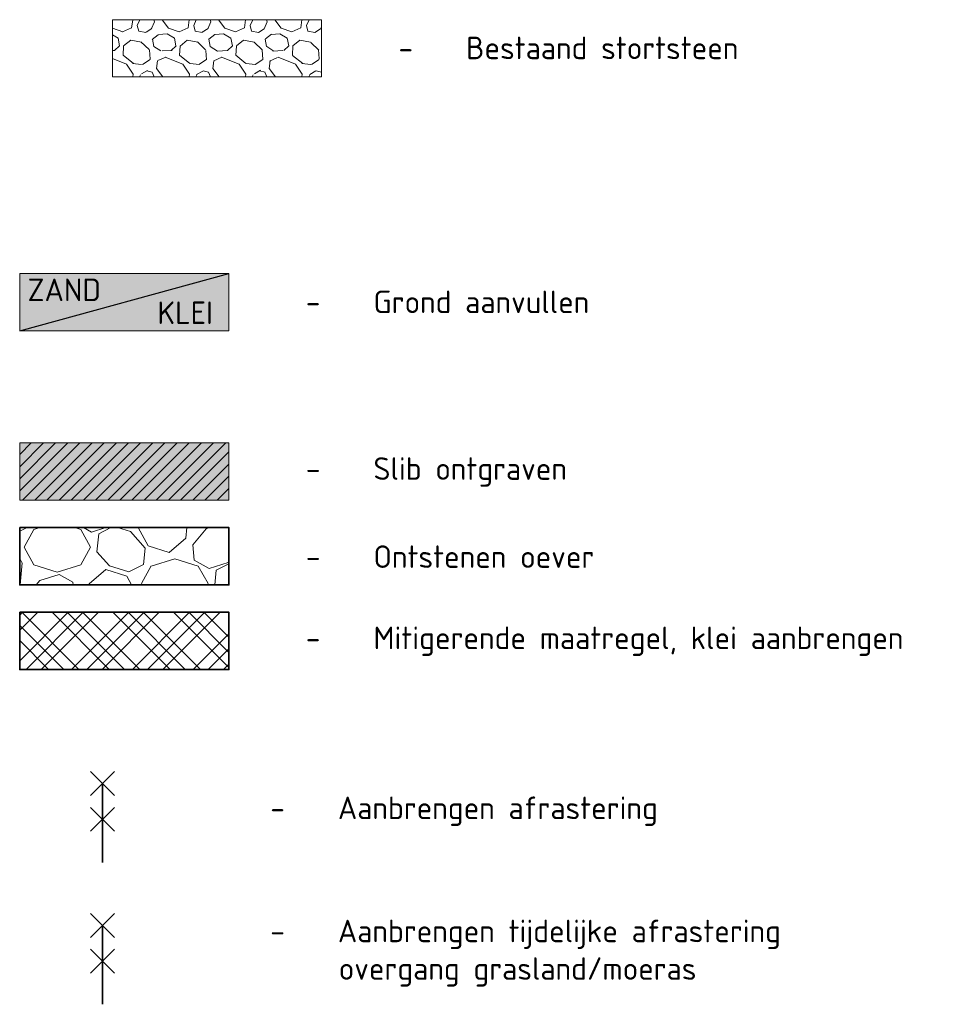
# Model space of a CAD drawing. Header units: metres. Extents: x 197883 to 206898, y 361907 to 364395.
# Tile 84 of 256: x 201451 to 201471, y 362609 to 362630. Entities that reach past the tile are written whole.
import ezdxf

# ---------------------------------------------------------------- set-up
doc = ezdxf.new("R2010")
doc.units = ezdxf.units.M
for name, color, linetype, lineweight in [('B-ME-GW-GROND-STEEN-A', 7, 'Continuous', 18), ('B-XX-IE-TERREINAFSCHEIDING_KUNSTMATIG_RASTERHEKWERK-AD', 190, 'Continuous', 35), ('B-XX-IE-TERREINAFSCHEIDING_KUNSTMATIG_RASTERHEKWERK-TIJDELIJK-AD', 72, 'Continuous', 35), ('N-WA-GR-PLANTGATVERBETERING-A', 92, 'Continuous', 18), ('N-WA-GW-WATERGANG-G', 90, 'Continuous', 35), ('N-WA-OB-BEKLEDING-STEEN-A', 22, 'Continuous', 13), ('N-WA-OB-BEKLEDING_STEEN-G', 30, 'Continuous', 35), ('X-XX-AL-LEGENDA-G', 7, 'Continuous', 18), ('X-XX-AL-T25-1000', 7, 'Continuous', 25)]:
    doc.layers.add(name, color=color, linetype=linetype, lineweight=lineweight)
for name, color, linetype in [('kader', 7, 'Continuous'), ('TDNA----_aanvullen_klei', 83, 'Continuous'), ('TDNA----_aanvullen_zand', 71, 'Continuous'), ('z000h3', 7, 'Continuous')]:
    doc.layers.add(name, color=color, linetype=linetype)
doc.layers.add('TDNA_slib_verwijderen', color=53, linetype='Continuous', lineweight=30, transparency=0.7)
doc.styles.add('ISO', font='NLCS-ISO.ttf')
doc.styles.add('NLCS-ISO-M1000-T25', font='NLCS-ISO.ttf', dxfattribs={"height": 2.5})

# ---------------------------------------------------------------- blocks, each defined once
blk = doc.blocks.new('raster-t')
at = {"color": 0, "lineweight": -2}
for points in [[(0.53, 2.97), (-0.53, 4.03)], [(0.53, 4.03), (-0.53, 2.97)], [(0, 0), (0, 3.5)], [(0.53, 1.378), (-0.53, 2.439)], [(0.53, 2.439), (-0.53, 1.378)]]:
    blk.add_lwpolyline(points, dxfattribs=at)

msp = doc.modelspace()

# ---------------------------------------------------------------- hatches: boundary and pattern name
at = {"layer": 'B-ME-GW-GROND-STEEN-A'}
h = msp.add_hatch(dxfattribs=at)
h.set_pattern_fill('AGW-GROND_STEEN', color=256, scale=0.125, pattern_type=2)
h.set_pattern_definition([(2.6026, (201455.21219, 362629.77103), (26.2499996, 1.2500078), [0.22268, -27.30572]), (43.3634, (201455.43469, 362629.781156), (1.24999955, 1.2499993), [0.152012, -30.796532]), (101.31, (201455.5452, 362629.88553), (-1.249997, 5), [0.17387, -6.1999]), (149.036, (201455.51106, 362630.05603), (-2.5, 1.250002), [0.18906, -7.09963]), (184.7636, (201455.34894, 362630.15328), (-13.7500523, -1.2499937), [0.19421, -14.85779]), (219.094, (201455.15544, 362630.137157), (-13.7499924, -11.25001), [0.1675, -25.60191]), (280.305, (201455.02544, 362630.03153), (1.249995, -6.2499997), [0.16366, -13.81177]), (327.7244, (201455.05469, 362629.87053), (10.0000044, -6.2499926), [0.1863, -27.90396]), (23.1986, (201455.61219, 362630.19603), (2.5, 1.25), [0.21704, -9.30268]), (81.87, (201455.81156, 362630.28153), (5e-07, 1.250001), [0.22722, -8.61162]), (123.69, (201455.8437, 362630.5064), (-1.25, 1.25), [0.26398, -4.24296]), (158.199, (201455.69731, 362630.72603), (-3.75, 1.25), [0.41931, -6.31215]), (204.227, (201455.30794, 362630.88178), (-13.7500814, -6.2498211), [0.19341, -27.22123]), (262.875, (201455.13156, 362630.8024), (7e-07, -1.25), [0.16932, -9.9085]), (306.87, (201455.11056, 362630.6344), (1.25, -1.25), [0.44264, -5.80736]), (340.3462, (201455.37619, 362630.28028), (3.7500003, -1.2499987), [0.250596, -18.33199]), (32.2756, (201456.12469, 362630.18353), (13.7500072, 8.749989), [0.15244, -27.937816]), (66.8013, (201456.25356, 362630.2649), (2.5000126, 6.249995), [0.16824, -9.35148]), (111.801, (201455.06981, 362630.41966), (-1.25, 2.5), [0.14094, -6.59052]), (165.0686, (201455.01756, 362630.55041), (-5.0000012, 1.2499983), [0.12404, -19.28118]), (209.9816, (201456.14769, 362630.582407), (-23.7500092, -13.7499838), [0.15511, -37.36572]), (245.773, (201456.013314, 362630.504906), (-4.9998536, -11.2500647), [0.185214, -27.229426]), (284.9314, (201455.93731, 362630.33591), (3.7499962, -13.7500007), [0.12568, -19.279536]), (348.69, (201455.9697, 362630.21453), (1.25, 7e-07), [0.15808, -6.2157]), (33.69, (201456.0497, 362630.72103), (1.25, 1.25), [0.2051, -4.3018]), (93.3665, (201456.22031, 362630.83478), (-1.2500137, 19.9999992), [0.21128, -21.07545]), (136.6366, (201456.20794, 362629.795656), (-21.2500082, 19.999991), [0.24919, -30.699355]), (169.6952, (201456.02681, 362629.96678), (-7.5000012, 1.2499936), [0.2373, -13.73812]), (218.66, (201455.79331, 362630.00928), (-1.25, -1.25), [0.20339, -7.80052]), (267.3974, (201455.63444, 362629.882157), (-1.04e-05, -1.2500001), [0.20436, -27.32404]), (320.906, (201455.62519, 362630.92803), (6.2499968, -5.000005), [0.290426, -25.478985]), (353.1572, (201455.850564, 362630.744906), (21.2499992, -2.50001), [0.200517, -31.27368])])
h.paths.add_polyline_path([(201457.528, 362630.472), (201452.89, 362630.472), (201452.89, 362629.202), (201457.528, 362629.202)])
at = {"layer": 'N-WA-GR-PLANTGATVERBETERING-A', "transparency": 33554559}
h = msp.add_hatch(dxfattribs=at)
h.set_pattern_fill('AGR-PLANTGATVERBETERING_01', color=256, scale=0.2, pattern_type=2)
h.set_pattern_definition([(45, (59145.87794, -56386.55585), (-0.33675960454, 0.33675960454), []), (45, (59146.2147, -56386.5558), (-0.673519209, 0.673519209), []), (135, (59145.87794, -56386.55585), (-0.33675960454, -0.33675960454), []), (135, (59146.2147, -56386.5558), (-0.673519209, -0.673519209), [])])
h.paths.add_polyline_path([(201455.474, 362617.331), (201450.836, 362617.331), (201450.836, 362616.062), (201455.474, 362616.062)])
at = {"layer": 'N-WA-OB-BEKLEDING-STEEN-A'}
h = msp.add_hatch(dxfattribs=at)
h.set_pattern_fill('AVH-BESTORTING_01', color=256, scale=0.2, pattern_type=2)
h.set_pattern_definition([(342.742, (201461.1239, 362619.864), (1.0796, 1.9548), [0.54544, -2.1839]), (17.258, (201459.0383, 362620.512), (1.0796, 1.9548), [0.54544, -3.3144]), (61.09, (201459.5592, 362620.6738), (-2.6064, 0.8097), [0.44626, -1.7868]), (118.911, (201461.3017, 362618.2998), (-1.0796, -1.95483), [0.44626, -2.7118]), (162.742, (201459.5592, 362621.455), (-1.0796, -1.9548), [0.54544, -2.1839]), (197.258, (201459.0383, 362621.6168), (-1.0796, -1.9548), [0.54544, -3.3144]), (241.09, (201458.5174, 362621.4553), (2.6064, -0.8097), [0.44626, -1.7868]), (298.911, (201459.3813, 362623.0192), (1.0796, 1.95483), [0.44626, -2.7118]), (342.742, (201455.8442, 362622.7096), (-1.5268, 2.7645), [0.4868, -2.24244]), (40.852, (201453.0703, 362616.70076), (1.0796, 1.9548), [0.4894, -7.23826]), (84.587, (201456.6793, 362622.8853), (-0.44718, 4.71929), [0.5943, -6.1096]), (118.911, (201459.3414, 362622.6644), (-2.6064, 0.8097), [0.5915, -2.5666]), (162.742, (201456.4494, 362623.9947), (1.52677, -2.7645), [0.4897, -2.2395]), (40.852, (201452.3736, 362617.9563), (1.0796, 1.9548), [0.4882, -7.23944]), (84.587, (201455.5565, 362623.2304), (-1.0796, -1.95481), [0.59294, -6.11106]), (298.91, (201455.5565, 362623.2304), (2.6064, -0.8097), [0.59506, -2.56306]), (26.669, (201450.6468, 362619.03376), (-3.68599, -1.14511), [0.3655, -9.09226]), (84.587, (201456.8186, 362624.2518), (-1.0796, -1.95481), [0.36638, -6.33756]), (131.7624, (201453.79956, 362630.1455), (-4.13321, 3.574202), [0.48932, -8.00856]), (162.74, (201450.682, 362619.9268), (-1.0796, -1.9548), [0.3939, -2.3354]), (26.669, (201449.9789, 362619.87944), (-3.68599, -1.145106), [0.36594, -9.09182]), (84.587, (201455.7862, 362624.534), (-1.0796, -1.95481), [0.40188, -6.30206]), (131.7624, (201453.01226, 362629.74976), (-4.13321, 3.574202), [0.41988, -8.078]), (342.742, (201456.0658, 362624.2208), (1.0796, 1.9548), [0.44626, -2.283]), (50.2416, (201456.5376, 362620.3858), (1.07958, 1.95478), [0.43426, -13.76944]), (95.413, (201456.8153, 362620.7196), (-1.52677, 2.76448), [0.3811, -4.3593]), (150.939, (201451.11944, 362627.4377), (-2.606386, 0.809716), [0.35112, -10.34094]), (197.258, (201456.4724, 362621.2696), (2.60638, -0.8097), [0.4463, -3.41344]), (50.2416, (201455.75026, 362620.78144), (1.07958, 1.95478), [0.46276, -13.74094]), (95.413, (201455.783, 362620.4359), (-1.52677, 2.76448), [0.34706, -4.3934]), (150.939, (201450.4515, 362626.5921), (-2.606386, 0.809716), [0.37576, -10.31632]), (17.258, (201456.1114, 362620.2534), (-2.6064, 0.8097), [0.44626, -3.4135])])
h.paths.add_polyline_path([(201455.474, 362619.208), (201450.836, 362619.208), (201450.836, 362617.939), (201455.474, 362617.939)])
at = {"layer": 'TDNA----_aanvullen_klei'}
h = msp.add_hatch(color=256, dxfattribs=at)
h.dxf.hatch_style = 1
h.paths.add_polyline_path([(201455.474, 362624.84), (201450.836, 362623.571), (201455.474, 362623.571)])
at = {"layer": 'TDNA----_aanvullen_zand'}
msp.add_hatch(color=256, dxfattribs=at).paths.add_polyline_path([(201450.836, 362623.571), (201455.474, 362624.84), (201450.836, 362624.84)])
at = {"layer": 'TDNA_slib_verwijderen'}
msp.add_hatch(color=256, dxfattribs=at).paths.add_polyline_path([(201455.474, 362621.086), (201450.836, 362621.086), (201450.836, 362619.816), (201455.474, 362619.816)])
h = msp.add_hatch(dxfattribs=at)
h.set_pattern_fill('ANSI31', color=210, scale=0.06, style=0)
h.set_pattern_definition([(45, (58093.08672, -56966.8149), (-0.13470384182, 0.13470384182), [])])
h.paths.add_polyline_path([(201455.474, 362621.086), (201450.836, 362621.086), (201450.836, 362619.816), (201455.474, 362619.816)])

# ---------------------------------------------------------------- linework, layer by layer
at = {"layer": 'kader', "color": 1, "flags": 128}
msp.add_lwpolyline([(201450.836, 362623.571), (201455.474, 362624.84)], dxfattribs=at)
at = {"layer": 'N-WA-GW-WATERGANG-G'}
msp.add_lwpolyline([(201450.836, 362617.331), (201455.474, 362617.331), (201455.474, 362616.062), (201450.836, 362616.062)], close=True, dxfattribs=at)
at = {"layer": 'N-WA-OB-BEKLEDING_STEEN-G', "flags": 128}
msp.add_lwpolyline([(201450.836, 362619.208), (201455.474, 362619.208), (201455.474, 362617.939), (201450.836, 362617.939)], close=True, dxfattribs=at)
at = {"layer": 'X-XX-AL-LEGENDA-G', "flags": 128}
for points in [[(201452.89, 362630.472), (201457.528, 362630.472), (201457.528, 362629.202), (201452.89, 362629.202)], [(201450.836, 362624.84), (201455.474, 362624.84), (201455.474, 362623.571), (201450.836, 362623.571)], [(201450.836, 362621.086), (201455.474, 362621.086), (201455.474, 362619.816), (201450.836, 362619.816)]]:
    msp.add_lwpolyline(points, close=True, dxfattribs=at)

# ---------------------------------------------------------------- block references
at = {"layer": 'B-XX-IE-TERREINAFSCHEIDING_KUNSTMATIG_RASTERHEKWERK-AD', "xscale": 0.5, "yscale": 0.5, "zscale": 0.5}
msp.add_blockref('raster-t', (201452.671, 362611.785), dxfattribs=at)
at = {"layer": 'B-XX-IE-TERREINAFSCHEIDING_KUNSTMATIG_RASTERHEKWERK-TIJDELIJK-AD', "xscale": 0.5, "yscale": 0.5, "zscale": 0.5}
msp.add_blockref('raster-t', (201452.671, 362608.638), dxfattribs=at)

# ---------------------------------------------------------------- texts
at = {"layer": 'X-XX-AL-T25-1000', "char_height": 0.5, "attachment_point": 4, "style": 'NLCS-ISO-M1000-T25'}
for s, insert in [('\\pxi-3,l4,t4;-^IBestaand stortsteen', (201458.733, 362629.846)), ('\\pxi-3,l4,t4;-^IGrond aanvullen', (201456.679, 362624.214)), ('\\pxi-3,l4,t4;-^ISlib ontgraven', (201456.679, 362620.442)), ('\\pxi-3,l4,t4;-^IOntstenen oever', (201456.679, 362618.565)), ('\\pxi-3,l4,t4;-^IMitigerende maatregel, klei aanbrengen', (201456.679, 362616.688)), ('\\pxi-3,l4,t4;-^IAanbrengen afrastering', (201455.891, 362612.918)), ('\\pxi-3,l4,t4;-^IAanbrengen tijdelijke afrastering\\P     overgang grasland/moeras', (201455.891, 362609.772))]:
    msp.add_mtext_dynamic_manual_height_columns(s, width=64.29508, gutter_width=12.5, heights=[0], dxfattribs=dict(at, insert=insert))
at = {"layer": 'z000h3', "style": 'ISO'}
for s, p in [('ZAND', (201451.01, 362624.231)), ('KLEI', (201453.887, 362623.723))]:
    msp.add_text(s, height=0.5, dxfattribs=at).set_placement(p)

doc.saveas('drawing.dxf')
